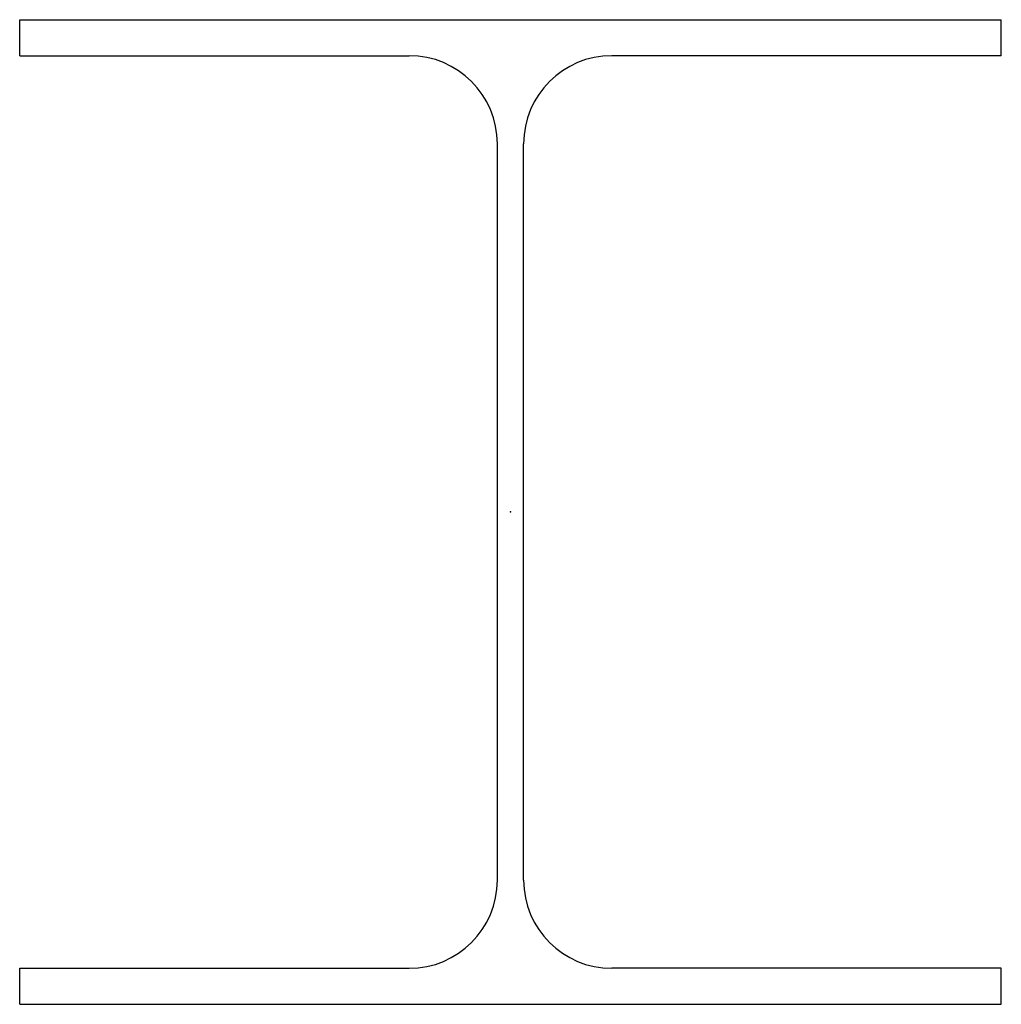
# Model space of a CAD drawing. Header units: millimetres. Extents: x -150 to 150, y -150 to 150.
import ezdxf

# ---------------------------------------------------------------- set-up
doc = ezdxf.new("R2010")
doc.units = ezdxf.units.MM
doc.layers.add('Profile', color=7, linetype='Continuous')

msp = doc.modelspace()

# ---------------------------------------------------------------- linework, layer by layer
at = {"layer": 'Profile'}
for p, q in [((-150, 150.5), (150, 150.5)), ((-150, 139.5), (-150, 150.5)), ((150, 139.5), (150, 150.5)), ((-150, 139.5), (-31, 139.5)), ((150, 139.5), (31, 139.5)), ((-4, -112.5), (-4, 112.5)), ((4, -112.5), (4, 112.5)), ((-150, -150.5), (-150, -139.5)), ((-150, -139.5), (-31, -139.5)), ((150, -139.5), (31, -139.5)), ((150, -150.5), (150, -139.5)), ((-150, -150.5), (150, -150.5))]:
    msp.add_line(p, q, dxfattribs=at)
for centre, start, end in [((-31, 112.5), 0, 90), ((31, 112.5), 90, 180), ((-31, -112.5), 270, 0), ((31, -112.5), 180, 270)]:
    msp.add_arc(centre, 27, start, end, dxfattribs=at)
msp.add_point((0, 0), dxfattribs=at)

doc.saveas('drawing.dxf')
